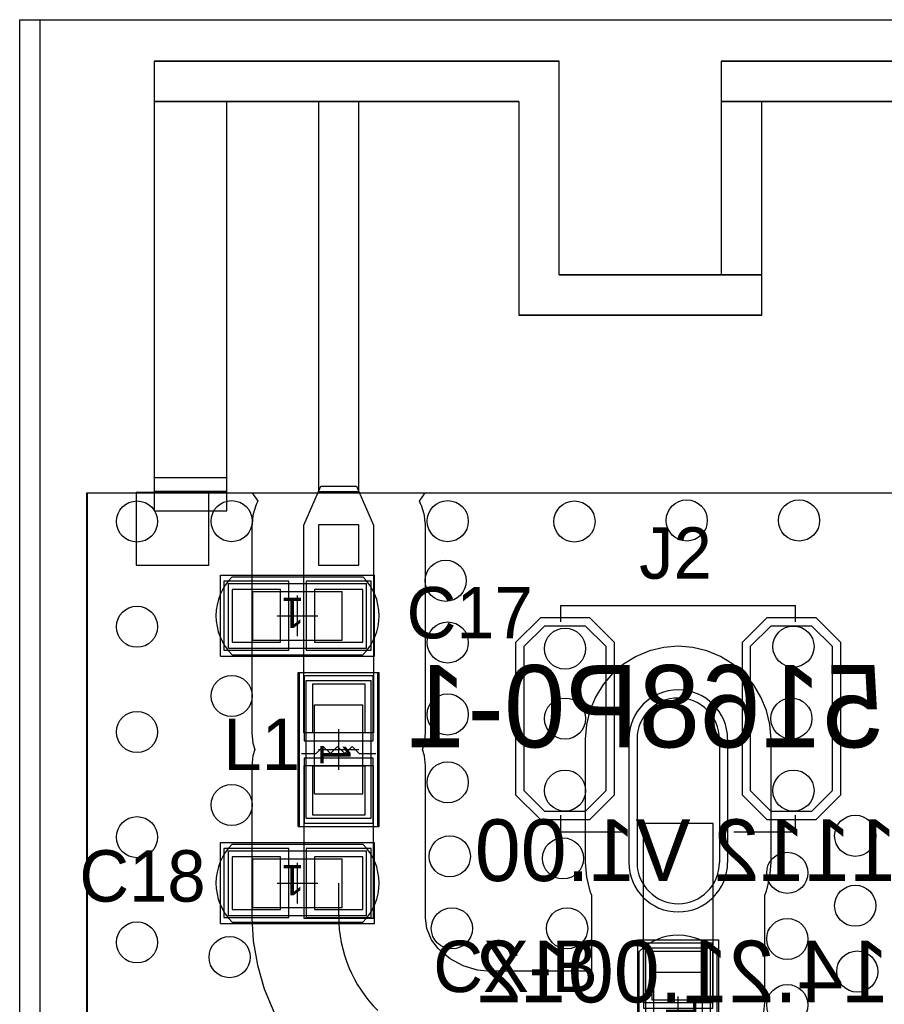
# Model space of a CAD drawing. Extents: x 772.1 to 790.6, y 469.2 to 502.5.
# Tile 13 of 14: x 773.1 to 783.8, y 490.3 to 502.5. Entities that reach past the tile are written whole.
import ezdxf

# ---------------------------------------------------------------- set-up
doc = ezdxf.new("R2010")
doc.units = 0
doc.layers.get('0').update_dxf_attribs({"linetype": 'CONTINUOUS'})
for name, color, linetype in [('BOTTOMLAYER', 5, 'CONTINUOUS'), ('BOTTOMOVERLAY', 54, 'CONTINUOUS'), ('KEEPOUTLAYER', 6, 'CONTINUOUS'), ('MECHANICAL1', 6, 'CONTINUOUS'), ('MECHANICAL15', 56, 'CONTINUOUS'), ('MECHANICAL16', 56, 'CONTINUOUS'), ('MIDLAYER1', 16, 'CONTINUOUS'), ('MIDLAYER2', 76, 'CONTINUOUS'), ('MULTILAYER', 9, 'CONTINUOUS'), ('TOPLAYER', 1, 'CONTINUOUS'), ('TOPOVERLAY', 2, 'CONTINUOUS'), ('TOPPASTE', 8, 'CONTINUOUS'), ('TOPSOLDER', 216, 'CONTINUOUS')]:
    doc.layers.add(name, color=color, linetype=linetype)

# ---------------------------------------------------------------- blocks, each defined once
blk = doc.blocks.new('0402C_2')
at = {"layer": 'MECHANICAL15'}
for p, q in [((-0.850001, 0.399999), (-0.850001, -0.399999)), ((-0.850001, 0.399999), (0.850001, 0.399999)), ((0.850001, 0.399999), (0.850001, -0.399999)), ((-0.850001, -0.399999), (0.850001, -0.399999))]:
    blk.add_line(p, q, dxfattribs=at)
at = {"layer": 'MECHANICAL16'}
for p, q in [((-0.950001, 0.499999), (-0.950001, -0.499999)), ((-0.950001, 0.499999), (0.950001, 0.499999)), ((0.950001, 0.499999), (0.950001, -0.499999)), ((-0.549999, 0.299999), (-0.549999, -0.299999)), ((-0.549999, 0.299999), (0.549999, 0.299999)), ((0, 0.249999), (0, -0.249999)), ((0.549999, 0.299999), (0.549999, -0.299999)), ((-0.249999, 0), (0.249999, 0)), ((-0.549999, -0.299999), (0.549999, -0.299999)), ((-0.950001, -0.499999), (0.950001, -0.499999))]:
    blk.add_line(p, q, dxfattribs=at)
at = {"layer": 'TOPLAYER'}
for p, q in [((-0.208001, 0.325001), (-0.807999, 0.325001)), ((-0.807999, 0.325001), (-0.807999, -0.325001)), ((-0.208001, -0.325001), (-0.208001, 0.325001)), ((0.807999, 0.325001), (0.208001, 0.325001)), ((0.208001, 0.325001), (0.208001, -0.325001)), ((0.807999, -0.325001), (0.807999, 0.325001)), ((-0.807999, -0.325001), (-0.208001, -0.325001)), ((0.208001, -0.325001), (0.807999, -0.325001))]:
    blk.add_line(p, q, dxfattribs=at)
at = {"layer": 'TOPOVERLAY'}
for p, q in [((-0.806265, 0.4826), (-0.807319, 0.481546)), ((-0.806265, 0.4826), (0.806265, 0.4826)), ((0.806265, 0.4826), (0.807316, 0.481548)), ((-0.806262, -0.4826), (0.806262, -0.4826))]:
    blk.add_line(p, q, dxfattribs=at)
for centre, radius, start, end in [((-0.325768, -0.000003), 0.68101, 135.000184, 225.125), ((0.325765, -0.000003), 0.681015, -45.125, 44.999816)]:
    blk.add_arc(centre, radius, start, end, dxfattribs=at)
at = {"layer": 'TOPPASTE'}
for p, q in [((-0.208001, 0.325001), (-0.807999, 0.325001)), ((-0.807999, 0.325001), (-0.807999, -0.325001)), ((-0.208001, -0.325001), (-0.208001, 0.325001)), ((0.807999, 0.325001), (0.208001, 0.325001)), ((0.208001, 0.325001), (0.208001, -0.325001)), ((0.807999, -0.325001), (0.807999, 0.325001)), ((-0.807999, -0.325001), (-0.208001, -0.325001)), ((0.208001, -0.325001), (0.807999, -0.325001))]:
    blk.add_line(p, q, dxfattribs=at)
at = {"layer": 'TOPSOLDER'}
for p, q in [((-0.106401, 0.426601), (-0.909599, 0.426601)), ((-0.909599, 0.426601), (-0.909599, -0.426601)), ((-0.106401, -0.426601), (-0.106401, 0.426601)), ((0.909599, 0.426601), (0.106401, 0.426601)), ((0.106401, 0.426601), (0.106401, -0.426601)), ((0.909599, -0.426601), (0.909599, 0.426601)), ((-0.909599, -0.426601), (-0.106401, -0.426601)), ((0.106401, -0.426601), (0.909599, -0.426601))]:
    blk.add_line(p, q, dxfattribs=at)
at = {"layer": 'MECHANICAL15'}
blk.add_text('1', height=0.375001, dxfattribs=at).set_placement((-0.082133, -0.22496))
blk = doc.blocks.new('L0402_4')
at = {"layer": 'MECHANICAL15'}
for p, q in [((0.850001, 0.399999), (-0.850001, 0.399999)), ((-0.850001, -0.399999), (-0.850001, 0.399999)), ((0.850001, -0.399999), (0.850001, 0.399999)), ((0.850001, -0.399999), (-0.850001, -0.399999))]:
    blk.add_line(p, q, dxfattribs=at)
at = {"layer": 'MECHANICAL16'}
for p, q in [((0.950001, 0.499999), (-0.950001, 0.499999)), ((-0.950001, -0.499999), (-0.950001, 0.499999)), ((0.950001, -0.499999), (0.950001, 0.499999)), ((0.549999, 0.299999), (-0.549999, 0.299999)), ((-0.549999, -0.299999), (-0.549999, 0.299999)), ((0, -0.249999), (0, 0.249999)), ((0.549999, -0.299999), (0.549999, 0.299999)), ((0.249999, 0), (-0.249999, 0)), ((0.549999, -0.299999), (-0.549999, -0.299999)), ((0.950001, -0.499999), (-0.950001, -0.499999))]:
    blk.add_line(p, q, dxfattribs=at)
at = {"layer": 'TOPLAYER'}
for p, q in [((-0.208001, 0.325001), (-0.807999, 0.325001)), ((-0.807999, 0.325001), (-0.807999, -0.325001)), ((-0.208001, -0.325001), (-0.208001, 0.325001)), ((0.807999, 0.325001), (0.208001, 0.325001)), ((0.208001, 0.325001), (0.208001, -0.325001)), ((0.807999, -0.325001), (0.807999, 0.325001)), ((-0.807999, -0.325001), (-0.208001, -0.325001)), ((0.208001, -0.325001), (0.807999, -0.325001))]:
    blk.add_line(p, q, dxfattribs=at)
at = {"layer": 'TOPOVERLAY'}
for p, q in [((-0.950001, -0.4826), (-0.950001, 0.4826)), ((0.950001, 0.4826), (-0.950001, 0.4826)), ((0.0508, 0.254), (0.0508, 0.4572)), ((0.950001, -0.4826), (0.950001, 0.4826)), ((-0.0381, 0.1651), (0.0508, 0.254)), ((0.0508, 0.0762), (-0.0381, 0.1651)), ((-0.0381, -0.0127), (0.0508, 0.0762)), ((0.0508, -0.1016), (-0.0381, -0.0127)), ((-0.0381, -0.1905), (0.0508, -0.1016)), ((0.0508, -0.2794), (-0.0381, -0.1905)), ((0.0508, -0.4572), (0.0508, -0.2794)), ((0.950001, -0.4826), (-0.950001, -0.4826))]:
    blk.add_line(p, q, dxfattribs=at)
at = {"layer": 'TOPPASTE'}
for p, q in [((-0.208001, 0.325001), (-0.807999, 0.325001)), ((-0.807999, 0.325001), (-0.807999, -0.325001)), ((-0.208001, -0.325001), (-0.208001, 0.325001)), ((0.807999, 0.325001), (0.208001, 0.325001)), ((0.208001, 0.325001), (0.208001, -0.325001)), ((0.807999, -0.325001), (0.807999, 0.325001)), ((-0.807999, -0.325001), (-0.208001, -0.325001)), ((0.208001, -0.325001), (0.807999, -0.325001))]:
    blk.add_line(p, q, dxfattribs=at)
at = {"layer": 'TOPSOLDER'}
for p, q in [((-0.106401, 0.426601), (-0.909599, 0.426601)), ((-0.909599, 0.426601), (-0.909599, -0.426601)), ((-0.106401, -0.426601), (-0.106401, 0.426601)), ((0.909599, 0.426601), (0.106401, 0.426601)), ((0.106401, 0.426601), (0.106401, -0.426601)), ((0.909599, -0.426601), (0.909599, 0.426601)), ((-0.909599, -0.426601), (-0.106401, -0.426601)), ((0.106401, -0.426601), (0.909599, -0.426601))]:
    blk.add_line(p, q, dxfattribs=at)
at = {"layer": 'MECHANICAL15'}
blk.add_text('1', height=0.375001, dxfattribs=at).set_placement((-0.082133, -0.22496))
blk = doc.blocks.new('0402C_5')
at = {"layer": 'MECHANICAL15'}
for p, q in [((0.850001, 0.399999), (-0.850001, 0.399999)), ((-0.850001, 0.399999), (-0.850001, -0.399999)), ((0.850001, 0.399999), (0.850001, -0.399999)), ((0.850001, -0.399999), (-0.850001, -0.399999))]:
    blk.add_line(p, q, dxfattribs=at)
at = {"layer": 'MECHANICAL16'}
for p, q in [((0.950001, 0.499999), (-0.950001, 0.499999)), ((-0.950001, 0.499999), (-0.950001, -0.499999)), ((0.950001, 0.499999), (0.950001, -0.499999)), ((0.549999, 0.299999), (-0.549999, 0.299999)), ((-0.549999, 0.299999), (-0.549999, -0.299999)), ((0, 0.249999), (0, -0.249999)), ((0.549999, 0.299999), (0.549999, -0.299999)), ((0.249999, 0), (-0.249999, 0)), ((0.549999, -0.299999), (-0.549999, -0.299999)), ((0.950001, -0.499999), (-0.950001, -0.499999))]:
    blk.add_line(p, q, dxfattribs=at)
at = {"layer": 'TOPLAYER'}
for p, q in [((-0.208001, 0.325001), (-0.807999, 0.325001)), ((-0.807999, 0.325001), (-0.807999, -0.325001)), ((-0.208001, -0.325001), (-0.208001, 0.325001)), ((0.807999, 0.325001), (0.208001, 0.325001)), ((0.208001, 0.325001), (0.208001, -0.325001)), ((0.807999, -0.325001), (0.807999, 0.325001)), ((-0.807999, -0.325001), (-0.208001, -0.325001)), ((0.208001, -0.325001), (0.807999, -0.325001))]:
    blk.add_line(p, q, dxfattribs=at)
at = {"layer": 'TOPOVERLAY'}
for p, q in [((-0.806265, 0.4826), (-0.807319, 0.481546)), ((0.806265, 0.4826), (-0.806265, 0.4826)), ((0.807316, 0.481548), (0.806265, 0.4826)), ((0.806262, -0.4826), (-0.806262, -0.4826))]:
    blk.add_line(p, q, dxfattribs=at)
for centre, radius, start, end in [((-0.325768, -0.000003), 0.68101, 135.000184, -134.875), ((0.325765, -0.000003), 0.681015, -45.125, 44.999816)]:
    blk.add_arc(centre, radius, start, end, dxfattribs=at)
at = {"layer": 'TOPPASTE'}
for p, q in [((-0.208001, 0.325001), (-0.807999, 0.325001)), ((-0.807999, 0.325001), (-0.807999, -0.325001)), ((-0.208001, -0.325001), (-0.208001, 0.325001)), ((0.807999, 0.325001), (0.208001, 0.325001)), ((0.208001, 0.325001), (0.208001, -0.325001)), ((0.807999, -0.325001), (0.807999, 0.325001)), ((-0.807999, -0.325001), (-0.208001, -0.325001)), ((0.208001, -0.325001), (0.807999, -0.325001))]:
    blk.add_line(p, q, dxfattribs=at)
at = {"layer": 'TOPSOLDER'}
for p, q in [((-0.106401, 0.426601), (-0.909599, 0.426601)), ((-0.909599, 0.426601), (-0.909599, -0.426601)), ((-0.106401, -0.426601), (-0.106401, 0.426601)), ((0.909599, 0.426601), (0.106401, 0.426601)), ((0.106401, 0.426601), (0.106401, -0.426601)), ((0.909599, -0.426601), (0.909599, 0.426601)), ((-0.909599, -0.426601), (-0.106401, -0.426601)), ((0.106401, -0.426601), (0.909599, -0.426601))]:
    blk.add_line(p, q, dxfattribs=at)
at = {"layer": 'MECHANICAL15'}
blk.add_text('1', height=0.375001, dxfattribs=at).set_placement((-0.082133, -0.22496))
blk = doc.blocks.new('0402C_6')
at = {"layer": 'MECHANICAL15'}
for p, q in [((0.850001, 0.399999), (-0.850001, 0.399999)), ((-0.850001, 0.399999), (-0.850001, -0.399999)), ((0.850001, 0.399999), (0.850001, -0.399999)), ((0.850001, -0.399999), (-0.850001, -0.399999))]:
    blk.add_line(p, q, dxfattribs=at)
at = {"layer": 'MECHANICAL16'}
for p, q in [((0.950001, 0.499999), (-0.950001, 0.499999)), ((-0.950001, 0.499999), (-0.950001, -0.499999)), ((0.950001, 0.499999), (0.950001, -0.499999)), ((0.549999, 0.299999), (-0.549999, 0.299999)), ((-0.549999, 0.299999), (-0.549999, -0.299999)), ((0, 0.249999), (0, -0.249999)), ((0.549999, 0.299999), (0.549999, -0.299999)), ((0.249999, 0), (-0.249999, 0)), ((0.549999, -0.299999), (-0.549999, -0.299999)), ((0.950001, -0.499999), (-0.950001, -0.499999))]:
    blk.add_line(p, q, dxfattribs=at)
at = {"layer": 'TOPLAYER'}
for p, q in [((-0.208001, 0.325001), (-0.807999, 0.325001)), ((-0.807999, 0.325001), (-0.807999, -0.325001)), ((-0.208001, -0.325001), (-0.208001, 0.325001)), ((0.807999, 0.325001), (0.208001, 0.325001)), ((0.208001, 0.325001), (0.208001, -0.325001)), ((0.807999, -0.325001), (0.807999, 0.325001)), ((-0.807999, -0.325001), (-0.208001, -0.325001)), ((0.208001, -0.325001), (0.807999, -0.325001))]:
    blk.add_line(p, q, dxfattribs=at)
at = {"layer": 'TOPOVERLAY'}
for p, q in [((-0.806265, 0.4826), (-0.807319, 0.481546)), ((0.806265, 0.4826), (-0.806265, 0.4826)), ((0.807316, 0.481548), (0.806265, 0.4826)), ((0.806262, -0.4826), (-0.806262, -0.4826))]:
    blk.add_line(p, q, dxfattribs=at)
for centre, radius, start, end in [((-0.325768, -0.000003), 0.68101, 135.000184, -134.875), ((0.325765, -0.000003), 0.681015, -45.125, 44.999816)]:
    blk.add_arc(centre, radius, start, end, dxfattribs=at)
at = {"layer": 'TOPPASTE'}
for p, q in [((-0.208001, 0.325001), (-0.807999, 0.325001)), ((-0.807999, 0.325001), (-0.807999, -0.325001)), ((-0.208001, -0.325001), (-0.208001, 0.325001)), ((0.807999, 0.325001), (0.208001, 0.325001)), ((0.208001, 0.325001), (0.208001, -0.325001)), ((0.807999, -0.325001), (0.807999, 0.325001)), ((-0.807999, -0.325001), (-0.208001, -0.325001)), ((0.208001, -0.325001), (0.807999, -0.325001))]:
    blk.add_line(p, q, dxfattribs=at)
at = {"layer": 'TOPSOLDER'}
for p, q in [((-0.106401, 0.426601), (-0.909599, 0.426601)), ((-0.909599, 0.426601), (-0.909599, -0.426601)), ((-0.106401, -0.426601), (-0.106401, 0.426601)), ((0.909599, 0.426601), (0.106401, 0.426601)), ((0.106401, 0.426601), (0.106401, -0.426601)), ((0.909599, -0.426601), (0.909599, 0.426601)), ((-0.909599, -0.426601), (-0.106401, -0.426601)), ((0.106401, -0.426601), (0.909599, -0.426601))]:
    blk.add_line(p, q, dxfattribs=at)
at = {"layer": 'MECHANICAL15'}
blk.add_text('1', height=0.375001, dxfattribs=at).set_placement((-0.082133, -0.22496))
blk = doc.blocks.new('BNC_SMD_38')
at = {"layer": 'TOPLAYER'}
for p, q in [((-0.508, -0.254), (-0.508, 1.27)), ((0.508, -0.254), (0.508, 1.27)), ((-1.651, 0.635), (-1.905, 0.381)), ((-1.143, 0.635), (-1.651, 0.635)), ((-0.889, 0.381), (-1.143, 0.635)), ((1.143, 0.635), (0.889, 0.381)), ((1.651, 0.635), (1.143, 0.635)), ((1.905, 0.381), (1.651, 0.635)), ((-1.905, 0.381), (-1.905, -1.397)), ((-0.889, -1.397), (-0.889, 0.381)), ((0.889, 0.381), (0.889, -1.397)), ((1.905, -1.397), (1.905, 0.381)), ((-1.905, -1.397), (-1.651, -1.651)), ((-1.143, -1.651), (-0.889, -1.397)), ((0.889, -1.397), (1.143, -1.651)), ((1.651, -1.651), (1.905, -1.397)), ((-1.651, -1.651), (-1.143, -1.651)), ((1.143, -1.651), (1.651, -1.651))]:
    blk.add_line(p, q, dxfattribs=at)
for centre, start, end in [((0, 1.27), 0, -180), ((0, -0.254), -180, 0)]:
    blk.add_arc(centre, 0.508, start, end, dxfattribs=at)
at = {"layer": 'TOPOVERLAY'}
for p, q in [((-0.6858, 0.889), (-1.4478, 0.889)), ((-1.4478, 0.889), (-1.4478, 0.6858)), ((1.4478, 0.889), (0.6858, 0.889)), ((1.4478, 0.889), (1.4478, 0.6858)), ((-1.4478, -1.7018), (-1.4478, -1.905)), ((1.4478, -1.7018), (1.4478, -1.905)), ((1.4478, -1.905), (-1.4478, -1.905))]:
    blk.add_line(p, q, dxfattribs=at)
at = {"layer": 'TOPPASTE'}
for p, q in [((-0.508, -0.254), (-0.508, 1.27)), ((0.508, -0.254), (0.508, 1.27)), ((-1.651, 0.635), (-1.905, 0.381)), ((-1.143, 0.635), (-1.651, 0.635)), ((-0.889, 0.381), (-1.143, 0.635)), ((1.143, 0.635), (0.889, 0.381)), ((1.651, 0.635), (1.143, 0.635)), ((1.905, 0.381), (1.651, 0.635)), ((-1.905, 0.381), (-1.905, -1.397)), ((-0.889, -1.397), (-0.889, 0.381)), ((0.889, 0.381), (0.889, -1.397)), ((1.905, -1.397), (1.905, 0.381)), ((-1.905, -1.397), (-1.651, -1.651)), ((-1.143, -1.651), (-0.889, -1.397)), ((0.889, -1.397), (1.143, -1.651)), ((1.651, -1.651), (1.905, -1.397)), ((-1.651, -1.651), (-1.143, -1.651)), ((1.143, -1.651), (1.651, -1.651))]:
    blk.add_line(p, q, dxfattribs=at)
for centre, start, end in [((0, 1.27), 0, -180), ((0, -0.254), -180, 0)]:
    blk.add_arc(centre, 0.508, start, end, dxfattribs=at)
at = {"layer": 'TOPSOLDER'}
for p, q in [((-0.6096, -0.254), (-0.6096, 1.27)), ((0.6096, -0.254), (0.6096, 1.27)), ((-1.7018, 0.7366), (-2.0066, 0.4318)), ((-1.0922, 0.7366), (-1.7018, 0.7366)), ((-0.7874, 0.4318), (-1.0922, 0.7366)), ((1.0922, 0.7366), (0.7874, 0.4318)), ((1.7018, 0.7366), (1.0922, 0.7366)), ((2.0066, 0.4318), (1.7018, 0.7366)), ((-2.0066, 0.4318), (-2.0066, -1.4478)), ((-0.7874, -1.4478), (-0.7874, 0.4318)), ((0.7874, 0.4318), (0.7874, -1.4478)), ((2.0066, -1.4478), (2.0066, 0.4318)), ((-2.0066, -1.4478), (-1.7018, -1.7526)), ((-1.0922, -1.7526), (-0.7874, -1.4478)), ((0.7874, -1.4478), (1.0922, -1.7526)), ((1.7018, -1.7526), (2.0066, -1.4478)), ((-1.7018, -1.7526), (-1.0922, -1.7526)), ((1.0922, -1.7526), (1.7018, -1.7526))]:
    blk.add_line(p, q, dxfattribs=at)
for centre, start, end in [((0, 1.27), 0, -180), ((0, -0.254), -180, 0)]:
    blk.add_arc(centre, 0.6096, start, end, dxfattribs=at)
blk = doc.blocks.new('ANTENNE_C_50')
at = {"layer": 'TOPLAYER'}
for p, q in [((-1.475308, 0.549999), (-1.475308, -0.349999)), ((-0.57531, 0.549999), (-1.475308, 0.549999)), ((-0.57531, -0.349999), (-0.57531, 0.549999)), ((0.775312, 0.15), (0.775312, -0.349999)), ((1.275311, 0.15), (0.775312, 0.15)), ((1.275311, -0.349999), (1.275311, 0.15)), ((-1.475308, -0.349999), (-0.57531, -0.349999)), ((0.775312, -0.349999), (1.275311, -0.349999))]:
    blk.add_line(p, q, dxfattribs=at)

msp = doc.modelspace()

# ---------------------------------------------------------------- linework, layer by layer
at = {"layer": 'BOTTOMLAYER'}
for p, q in [((773.936496, 484.324688), (773.936496, 496.642202)), ((773.936496, 496.642202), (788.771105, 496.642202))]:
    msp.add_line(p, q, dxfattribs=at)
for centre in [(774.5476, 496.286358), (775.716, 496.2906), (778.383, 496.2906), (779.946911, 496.286358), (781.333022, 496.299058), (782.719133, 496.299058), (778.3576, 495.554), (774.5476, 494.986727), (778.383, 494.792), (779.8308, 494.7158), (782.6502, 494.7412), (775.716, 494.1316), (778.383, 493.903), (779.8308, 493.8522), (782.6248, 493.8522), (774.5476, 493.687095), (778.383, 493.0648), (779.8308, 492.9632), (782.6502, 492.9632), (775.716, 492.7854), (774.5476, 492.387463), (783.4122, 492.4044), (778.4084, 492.1504), (779.8054, 492.125), (782.574, 491.94719), (783.4122, 491.5408), (778.4338, 491.2614), (779.8562, 491.2614), (774.5476, 491.087832), (782.574, 491.130158), (775.6906, 490.9058), (783.4376, 490.728), (782.574, 490.313127)]:
    msp.add_circle(centre, 0.254, dxfattribs=at)
at = {"layer": 'KEEPOUTLAYER'}
for p, q in [((773.3538, 483.87635), (773.3538, 502.484199)), ((773.3538, 502.484199), (789.353801, 502.484199))]:
    msp.add_line(p, q, dxfattribs=at)
at = {"layer": 'MECHANICAL1'}
for p, q in [((773.0998, 502.484199), (789.607801, 502.484199)), ((773.0998, 484.1494), (773.0998, 502.484199))]:
    msp.add_line(p, q, dxfattribs=at)
at = {"layer": 'MIDLAYER1'}
for p, q in [((773.930233, 483.888199), (773.930233, 496.642202)), ((773.930233, 496.642202), (788.777368, 496.642202))]:
    msp.add_line(p, q, dxfattribs=at)
for centre in [(774.5476, 496.286358), (775.716, 496.2906), (778.383, 496.2906), (779.946911, 496.286358), (781.333022, 496.299058), (782.719133, 496.299058), (778.3576, 495.554), (774.5476, 494.986727), (778.383, 494.792), (779.8308, 494.7158), (782.6502, 494.7412), (775.716, 494.1316), (778.383, 493.903), (779.8308, 493.8522), (782.6248, 493.8522), (774.5476, 493.687095), (778.383, 493.0648), (779.8308, 492.9632), (782.6502, 492.9632), (775.716, 492.7854), (774.5476, 492.387463), (783.4122, 492.4044), (778.4084, 492.1504), (779.8054, 492.125), (782.574, 491.94719), (783.4122, 491.5408), (778.4338, 491.2614), (779.8562, 491.2614), (774.5476, 491.087832), (782.574, 491.130158), (775.6906, 490.9058), (783.4376, 490.728), (782.574, 490.313127)]:
    msp.add_circle(centre, 0.254, dxfattribs=at)
at = {"layer": 'MIDLAYER2'}
for p, q in [((773.930233, 483.888199), (773.930233, 496.642202)), ((773.930233, 496.642202), (788.777368, 496.642202))]:
    msp.add_line(p, q, dxfattribs=at)
for centre in [(774.5476, 496.286358), (775.716, 496.2906), (778.383, 496.2906), (779.946911, 496.286358), (781.333022, 496.299058), (782.719133, 496.299058), (778.3576, 495.554), (774.5476, 494.986727), (778.383, 494.792), (779.8308, 494.7158), (782.6502, 494.7412), (775.716, 494.1316), (778.383, 493.903), (779.8308, 493.8522), (782.6248, 493.8522), (774.5476, 493.687095), (778.383, 493.0648), (779.8308, 492.9632), (782.6502, 492.9632), (775.716, 492.7854), (774.5476, 492.387463), (783.4122, 492.4044), (778.4084, 492.1504), (779.8054, 492.125), (782.574, 491.94719), (783.4122, 491.5408), (778.4338, 491.2614), (779.8562, 491.2614), (774.5476, 491.087832), (782.574, 491.130158), (775.6906, 490.9058), (783.4376, 490.728), (782.574, 490.313127)]:
    msp.add_circle(centre, 0.254, dxfattribs=at)
at = {"layer": 'MULTILAYER'}
for centre in [(774.5476, 496.286358), (775.716, 496.2906), (778.383, 496.2906), (779.946911, 496.286358), (781.333022, 496.299058), (782.719133, 496.299058), (778.3576, 495.554), (774.5476, 494.986727), (778.383, 494.792), (779.8308, 494.7158), (782.6502, 494.7412), (775.716, 494.1316), (778.383, 493.903), (779.8308, 493.8522), (782.6248, 493.8522), (774.5476, 493.687095), (778.383, 493.0648), (779.8308, 492.9632), (782.6502, 492.9632), (775.716, 492.7854), (774.5476, 492.387463), (783.4122, 492.4044), (778.4084, 492.1504), (779.8054, 492.125), (782.574, 491.94719), (783.4122, 491.5408), (778.4338, 491.2614), (779.8562, 491.2614), (774.5476, 491.087832), (782.574, 491.130158), (775.6906, 490.9058), (783.4376, 490.728), (782.574, 490.313127)]:
    msp.add_circle(centre, 0.254, dxfattribs=at)
at = {"layer": 'TOPLAYER'}
for p, q in [((774.757691, 501.973601), (774.757694, 501.973621)), ((779.758956, 501.973601), (774.757691, 501.973601)), ((774.757691, 501.973601), (774.757691, 496.657417)), ((779.758936, 501.973601), (774.757691, 501.973601)), ((774.757694, 501.973621), (774.757694, 501.973621)), ((774.757694, 501.973621), (779.758936, 501.973601)), ((779.758956, 499.334559), (779.758956, 501.973601)), ((781.757936, 501.973601), (781.757939, 501.973621)), ((784.457959, 501.973601), (781.757936, 501.973601)), ((781.757936, 501.973601), (781.757936, 499.334559)), ((784.457938, 501.973601), (781.757936, 501.973601)), ((781.757939, 501.973621), (781.757939, 501.973621)), ((781.757939, 501.973621), (784.457938, 501.973601)), ((774.757691, 501.473221), (774.757691, 501.473239)), ((774.757691, 501.473239), (776.787115, 501.473239)), ((775.656836, 501.473221), (774.757691, 501.473221)), ((775.656815, 496.657417), (775.656815, 501.473221)), ((775.656815, 501.473221), (776.787118, 501.473221)), ((776.787115, 501.473239), (775.656836, 501.473221)), ((776.787118, 501.473221), (776.787115, 501.473239)), ((776.787115, 501.473239), (779.258535, 501.473239)), ((776.787118, 501.473221), (776.787118, 496.657417)), ((777.284976, 501.473221), (776.787118, 501.473221)), ((777.284955, 496.657417), (777.284955, 501.473239)), ((777.284955, 501.473239), (779.258535, 501.473239)), ((779.258535, 501.473239), (777.284976, 501.473221)), ((779.258535, 501.473239), (779.258535, 498.834179)), ((781.757934, 501.473221), (781.757934, 501.473239)), ((781.757934, 501.473239), (783.957538, 501.473239)), ((782.258298, 501.473221), (781.757934, 501.473221)), ((782.258278, 498.834179), (782.258278, 501.473239)), ((782.258278, 501.473239), (783.957538, 501.473239)), ((783.957538, 501.473239), (782.258298, 501.473221)), ((779.758956, 499.334559), (781.757918, 499.334579)), ((781.757936, 499.334559), (779.758956, 499.334559)), ((782.258281, 499.334559), (779.758956, 499.334559)), ((781.757918, 499.334579), (782.258281, 499.334579)), ((782.258281, 499.334579), (782.258281, 499.334559)), ((779.258535, 498.834179), (782.258278, 498.834179)), ((782.258278, 498.834179), (779.258556, 498.834199)), ((779.258556, 498.834199), (782.258278, 498.834199)), ((782.258278, 498.834199), (782.258278, 498.834179)), ((782.258278, 498.834179), (782.258278, 498.834179)), ((774.757673, 496.824), (774.757673, 496.4176)), ((775.656813, 496.824), (774.757673, 496.824)), ((775.656813, 496.4176), (775.656813, 496.824)), ((775.656815, 496.657396), (774.757673, 496.657417)), ((774.757673, 496.657417), (775.656815, 496.657417)), ((774.757691, 496.657417), (775.656815, 496.657417)), ((775.656815, 496.657417), (775.656815, 496.657396)), ((775.656815, 496.657396), (775.656815, 496.657396)), ((776.605, 496.2398), (776.815477, 496.7224)), ((776.787118, 496.657417), (777.284955, 496.657417)), ((776.815477, 496.7224), (777.25638, 496.7224)), ((777.25638, 496.7224), (777.4686, 496.2398)), ((773.930233, 484.16212), (773.930233, 496.642202)), ((773.930233, 496.642202), (775.968471, 496.642202)), ((775.968471, 496.642202), (776.038047, 496.535954)), ((776.038047, 496.535954), (776.020132, 496.494879)), ((778.035457, 496.53585), (778.10487, 496.642202)), ((778.052693, 496.49665), (778.035457, 496.53585)), ((778.10487, 496.642202), (788.777368, 496.642202)), ((774.757673, 496.4176), (775.656813, 496.4176)), ((775.999037, 496.429718), (775.981605, 496.375875)), ((776.015496, 496.48398), (775.999037, 496.429718)), ((776.018303, 496.489233), (776.015496, 496.48398)), ((776.020132, 496.494879), (776.018303, 496.489233)), ((778.054842, 496.490084), (778.052693, 496.49665)), ((778.058104, 496.48398), (778.054842, 496.490084)), ((778.074273, 496.430678), (778.058104, 496.48398)), ((778.091581, 496.377763), (778.074273, 496.430678)), ((775.973637, 496.30793), (775.967036, 496.251644)), ((775.979187, 496.364283), (775.973637, 496.30793)), ((775.980912, 496.369972), (775.979187, 496.364283)), ((775.981605, 496.375875), (775.980912, 496.369972)), ((778.092406, 496.370894), (778.091581, 496.377763)), ((778.094413, 496.364283), (778.092406, 496.370894)), ((778.099866, 496.308924), (778.094413, 496.364283)), ((778.106526, 496.253577), (778.099866, 496.308924)), ((775.967508, 496.245713), (775.966927, 496.2398)), ((775.966927, 496.2398), (775.966927, 493.6744)), ((775.967036, 496.251644), (775.967508, 496.245713)), ((776.605, 493.6744), (776.605, 496.2398)), ((777.4686, 496.2398), (777.4686, 493.6744)), ((778.105995, 496.246676), (778.106526, 496.253577)), ((778.106673, 496.2398), (778.105995, 496.246676)), ((778.106673, 493.6744), (778.106673, 496.2398)), ((781.048443, 494.730618), (780.873503, 494.688617)), ((781.2278, 494.744733), (781.048443, 494.730618)), ((781.407157, 494.730618), (781.2278, 494.744733)), ((781.582097, 494.688617), (781.407157, 494.730618)), ((780.707285, 494.619768), (780.553885, 494.525765)), ((780.873503, 494.688617), (780.707285, 494.619768)), ((781.748315, 494.619768), (781.582097, 494.688617)), ((781.901715, 494.525765), (781.748315, 494.619768)), ((780.553885, 494.525765), (780.417078, 494.408922)), ((782.038522, 494.408922), (781.901715, 494.525765)), ((780.417078, 494.408922), (780.300235, 494.272115)), ((782.155365, 494.272115), (782.038522, 494.408922)), ((780.300235, 494.272115), (780.206232, 494.118715)), ((782.249368, 494.118715), (782.155365, 494.272115)), ((780.206232, 494.118715), (780.137383, 493.952497)), ((782.318217, 493.952497), (782.249368, 494.118715)), ((780.137383, 493.952497), (780.095382, 493.777557)), ((782.360218, 493.777557), (782.318217, 493.952497)), ((780.095382, 493.777557), (780.081267, 493.5982)), ((782.374333, 493.5982), (782.360218, 493.777557)), ((775.966927, 493.6744), (775.979187, 493.549917)), ((777.4686, 493.6744), (776.605, 493.6744)), ((778.094413, 493.549917), (778.106673, 493.6744)), ((775.979187, 493.549917), (776.003066, 493.4712)), ((778.070534, 493.4712), (778.094413, 493.549917)), ((780.081267, 493.5982), (780.081267, 492.0742)), ((782.374333, 492.0742), (782.374333, 493.5982)), ((775.979187, 493.392483), (775.966927, 493.268)), ((776.003066, 493.4712), (775.979187, 493.392483)), ((778.094413, 493.392483), (778.070534, 493.4712)), ((778.106673, 493.268), (778.094413, 493.392483)), ((775.966927, 493.268), (775.966927, 491.823073)), ((777.4686, 493.268), (776.605, 493.268)), ((776.605, 493.268), (776.605, 491.3884)), ((777.4686, 491.3884), (777.4686, 493.268)), ((778.106673, 491.823073), (778.106673, 493.268)), ((780.796, 492.5568), (780.796, 490.347)), ((781.6596, 492.5568), (780.796, 492.5568)), ((781.6596, 490.347), (781.6596, 492.5568)), ((780.081267, 492.0742), (780.095382, 491.894843)), ((782.360218, 491.894843), (782.374333, 492.0742)), ((775.966927, 491.823073), (775.966701, 491.8202)), ((775.966701, 491.8202), (775.966701, 491.410501)), ((777.0368, 491.410501), (777.0368, 491.8202)), ((778.106899, 491.8202), (778.106673, 491.823073)), ((778.106899, 491.410501), (778.106899, 491.8202)), ((780.095382, 491.894843), (780.137383, 491.719903)), ((782.318217, 491.719903), (782.360218, 491.894843)), ((780.137383, 491.719903), (780.157927, 491.670307)), ((780.157927, 491.670307), (780.157927, 490.731073)), ((782.297673, 491.670307), (782.318217, 491.719903)), ((782.297673, 490.347), (782.297673, 491.670307)), ((775.966701, 491.410501), (775.965723, 491.410501)), ((775.965723, 491.410501), (775.966927, 491.38906)), ((775.966927, 491.38906), (775.966927, 491.3884)), ((775.966927, 491.3884), (775.967013, 491.387524)), ((775.967013, 491.387524), (775.982817, 491.106094)), ((776.605, 491.3884), (777.4686, 491.3884)), ((778.106651, 491.388174), (778.106673, 491.3884)), ((778.123501, 491.260181), (778.106651, 491.388174)), ((778.106673, 491.407628), (778.106899, 491.410501)), ((778.106673, 491.3884), (778.106673, 491.407628)), ((778.181522, 491.120105), (778.123501, 491.260181)), ((775.982817, 491.106094), (776.033889, 490.805516)), ((778.264519, 491.011942), (778.181522, 491.120105)), ((778.276074, 491.002074), (778.264519, 491.011942)), ((778.285939, 490.990522), (778.276074, 491.002074)), ((778.414676, 490.88487), (778.285939, 490.990522)), ((778.574971, 490.799191), (778.414676, 490.88487)), ((776.033889, 490.805516), (776.11829, 490.512544)), ((778.748902, 490.74643), (778.574971, 490.799191)), ((778.914632, 490.730108), (778.748902, 490.74643)), ((778.929783, 490.731299), (778.914632, 490.730108)), ((780.0594, 490.731299), (778.929783, 490.731299)), ((780.062273, 490.731073), (780.0594, 490.731299)), ((780.157927, 490.731073), (780.062273, 490.731073)), ((776.11829, 490.512544), (776.234965, 490.230866)), ((780.796, 490.347), (781.6596, 490.347)), ((782.285413, 490.222517), (782.297673, 490.347))]:
    msp.add_line(p, q, dxfattribs=at)
for centre in [(774.5476, 496.286358), (775.716, 496.2906), (778.383, 496.2906), (779.946911, 496.286358), (781.333022, 496.299058), (782.719133, 496.299058), (778.3576, 495.554), (774.5476, 494.986727), (778.383, 494.792), (779.8308, 494.7158), (782.6502, 494.7412), (775.716, 494.1316), (778.383, 493.903), (779.8308, 493.8522), (782.6248, 493.8522), (774.5476, 493.687095), (778.383, 493.0648), (779.8308, 492.9632), (782.6502, 492.9632), (775.716, 492.7854), (774.5476, 492.387463), (783.4122, 492.4044), (778.4084, 492.1504), (779.8054, 492.125), (782.574, 491.94719), (783.4122, 491.5408), (778.4338, 491.2614), (779.8562, 491.2614), (774.5476, 491.087832), (782.574, 491.130158), (775.6906, 490.9058), (783.4376, 490.728), (782.574, 490.313127)]:
    msp.add_circle(centre, 0.254, dxfattribs=at)
msp.add_arc((778.684501, 491.410501), 1.647701, 180, 225, dxfattribs=at)

# ---------------------------------------------------------------- block references
for name, p, rotation in [('ANTENNE_C_50', (776.011102, 496.096122), 360), ('0402C_6', (776.5288, 495.1222), 180), ('BNC_SMD_38', (781.2278, 493.3442), 180), ('L0402_4', (777.0368, 493.4712), 270), ('0402C_5', (776.5288, 491.8202), 180), ('0402C_2', (781.2278, 490.1692), 90)]:
    msp.add_blockref(name, p, dxfattribs=dict(rotation=rotation))

# ---------------------------------------------------------------- texts
at = {"layer": 'BOTTOMOVERLAY', "text_generation_flag": 2}
for s, height, p in [('ZM5168P0-1', 1.016, (785.7236, 493.4966)), ('131112 V1.00', 0.762, (785.0632, 491.8456)), ('1.14.21.0012', 0.762, (784.6822, 490.347))]:
    msp.add_text(s, height=height, rotation=360, dxfattribs=at).set_placement(p)
at = {"layer": 'TOPOVERLAY'}
for s, p in [('J2', (780.7452, 495.5794)), ('CX-B', (778.2052, 490.474))]:
    msp.add_text(s, height=0.635, rotation=360, dxfattribs=at).set_placement(p)
for s, p in [('C17', (777.875, 494.8428)), ('L1', (775.6144, 493.2172)), ('C18', (773.8364, 491.5916))]:
    msp.add_text(s, height=0.635, dxfattribs=at).set_placement(p)

doc.saveas('drawing.dxf')
